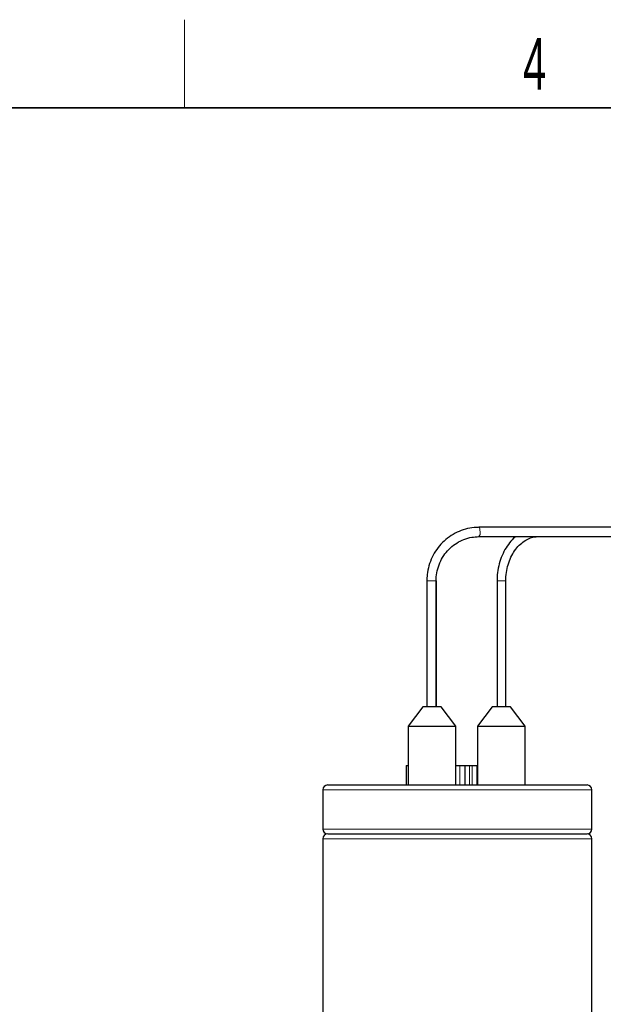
# Model space of a CAD drawing. Header units: millimetres. Extents: x 5 to 418, y -47 to 292.
# Tile 44 of 46: x 158 to 198, y 221 to 288. Entities that reach past the tile are written whole.
import ezdxf

# ---------------------------------------------------------------- set-up
doc = ezdxf.new("R2010")
doc.units = ezdxf.units.MM
doc.layers.add('SLD-0', color=7, linetype='Continuous')
doc.styles.add('SLDTEXTSTYLE0', font='TXT', dxfattribs={"width": 0.605})

msp = doc.modelspace()

# ---------------------------------------------------------------- linework, layer by layer
at = {"color": 7, "linetype": 'Continuous', "lineweight": 25}
for p, q in [((199.1788, 253.9214), (189.3113, 253.9214)), ((189.3113, 253.288), (199.1788, 253.288)), ((185.7577, 250.2714), (185.7577, 241.7047)), ((186.391, 241.7047), (186.391, 250.2714)), ((186.4077, 241.7047), (186.4077, 250.2714)), ((190.541, 250.2714), (190.541, 241.7047)), ((191.141, 241.7047), (191.141, 250.2714)), ((185.4963, 241.7047), (184.4963, 240.3714)), ((186.7296, 241.7047), (185.4963, 241.7047)), ((187.7296, 240.3714), (186.7296, 241.7047)), ((190.2208, 241.7047), (189.2208, 240.3714)), ((191.4541, 241.7047), (190.2208, 241.7047)), ((192.4541, 240.3714), (191.4541, 241.7047)), ((184.4963, 240.3714), (184.4963, 236.3714)), ((184.4963, 240.3714), (186.113, 240.3714)), ((186.113, 240.3714), (187.7296, 240.3714)), ((187.7296, 236.3714), (187.7296, 240.3714)), ((189.2208, 240.3714), (189.2208, 236.3714)), ((189.2208, 240.3714), (190.8374, 240.3714)), ((190.8374, 240.3714), (192.4541, 240.3714)), ((192.4541, 236.3714), (192.4541, 240.3714)), ((184.341, 237.7047), (184.341, 236.3714)), ((184.341, 237.7047), (184.4963, 237.7047)), ((187.7296, 237.7047), (188.0077, 237.7047)), ((188.0077, 237.7047), (188.341, 237.7047)), ((188.341, 237.7047), (188.341, 236.3714)), ((188.341, 237.7047), (188.6743, 237.7047)), ((188.6743, 237.7047), (188.841, 237.7047)), ((188.841, 237.7047), (189.1743, 237.7047)), ((189.1743, 237.7047), (189.1743, 236.3714)), ((179.0077, 236.3714), (187.841, 236.3714)), ((187.841, 236.3714), (196.6743, 236.3714)), ((178.6743, 236.038), (178.6743, 233.3714)), ((197.0077, 233.3714), (197.0077, 236.038)), ((179.0077, 233.038), (187.841, 233.038)), ((187.841, 233.038), (196.6743, 233.038)), ((178.6743, 232.7047), (178.6743, 186.3714)), ((197.0077, 186.3714), (197.0077, 232.7047))]:
    msp.add_line(p, q, dxfattribs=at)
at = {"color": 7, "linetype": 'Continuous', "lineweight": 18}
for p, q in [((186.1499, 250.2714), (185.7577, 250.2714)), ((186.391, 250.2714), (186.1499, 250.2714)), ((186.4077, 250.2714), (186.391, 250.2714)), ((191.0326, 250.2714), (190.541, 250.2714)), ((191.141, 250.2714), (191.0326, 250.2714)), ((188.0077, 237.7047), (188.0077, 236.3714)), ((188.6743, 237.7047), (188.6743, 236.3714)), ((188.841, 237.7047), (188.841, 236.3714)), ((187.841, 236.038), (178.6743, 236.038)), ((197.0077, 236.038), (187.841, 236.038)), ((178.6743, 233.3714), (187.841, 233.3714)), ((187.841, 233.3714), (197.0077, 233.3714)), ((187.841, 232.7047), (178.6743, 232.7047)), ((197.0077, 232.7047), (187.841, 232.7047))]:
    msp.add_line(p, q, dxfattribs=at)
at = {"color": 7, "linetype": 'Continuous', "lineweight": 18, "flags": 128}
msp.add_lwpolyline([(189.3869, 253.6047), (189.3812, 253.7259), (189.3648, 253.8286), (189.3403, 253.8973), (189.3113, 253.9214), (189.3113, 253.9214)], dxfattribs=at)
at = {"color": 7, "linetype": 'Continuous', "lineweight": 18}
msp.add_arc((188.9964, 253.5302), 0.3976, 322.464816, 10.794527, dxfattribs=at)
at = {"color": 7, "linetype": 'Continuous', "lineweight": 25}
for centre, start, end in [((179.0077, 236.038), 90, 180), ((196.6743, 236.038), 0, 90), ((179.0077, 233.3714), 180, 270), ((179.0077, 232.7047), 90, 180), ((196.6743, 233.3714), 270, 0), ((196.6743, 232.7047), 0, 90)]:
    msp.add_arc(centre, 0.3333, start, end, dxfattribs=at)
for points, knots in [([(189.3113, 253.9214), (189.2008, 253.9182), (188.8891, 253.9092), (188.3819, 253.8117), (187.8122, 253.6004), (187.2856, 253.2917), (186.8174, 252.8963), (186.4211, 252.4252), (186.1076, 251.8918), (185.8881, 251.3117), (185.7744, 250.764), (185.7625, 250.4143), (185.7577, 250.2714)], [0, 0, 0, 0, 0.059415, 0.1674281, 0.2755258, 0.3836442, 0.4918059, 0.6000267, 0.708314, 0.8166671, 0.9250788, 1, 1, 1, 1]), ([(186.391, 250.2714), (186.3936, 250.3653), (186.4013, 250.6466), (186.4893, 251.1101), (186.6879, 251.6366), (186.9791, 252.1159), (187.351, 252.5308), (187.791, 252.8679), (188.284, 253.1128), (188.7976, 253.2617), (189.1453, 253.2795), (189.3113, 253.288)], [0, 0, 0, 0, 0.0594271, 0.178005, 0.296704, 0.4154295, 0.5342165, 0.6530969, 0.7720933, 0.8912132, 1, 1, 1, 1]), ([(191.8116, 253.288), (191.7992, 253.2792), (191.6449, 253.1688), (191.3922, 252.8746), (191.0699, 252.412), (190.8192, 251.8769), (190.6431, 251.2971), (190.5538, 250.754), (190.5447, 250.4093), (190.541, 250.2714)], [0, 0, 0, 0, 0.0150299, 0.1871109, 0.3603374, 0.534348, 0.7087964, 0.8834605, 1, 1, 1, 1]), ([(191.141, 250.2714), (191.1431, 250.3677), (191.1492, 250.6513), (191.2184, 251.1168), (191.3723, 251.6421), (191.5964, 252.1195), (191.8805, 252.532), (192.2139, 252.8678), (192.5849, 253.1122), (192.9432, 253.2607), (193.177, 253.28), (193.2752, 253.288)], [0, 0, 0, 0, 0.0622334, 0.1833322, 0.304424, 0.4253726, 0.5462369, 0.6671931, 0.7886416, 0.9112128, 1, 1, 1, 1])]:
    msp.add_open_spline(points, degree=3, knots=knots, dxfattribs=at)
at = {"layer": 'SLD-0', "lineweight": 18}
msp.add_line((169.25, 282.5), (169.25, 288.5), dxfattribs=at)
at = {"layer": 'SLD-0', "lineweight": 35}
msp.add_line((408, 282.5), (26, 282.5), dxfattribs=at)

# ---------------------------------------------------------------- texts
at = {"layer": 'SLD-0', "insert": (193.1027, 287.243), "char_height": 3.5, "attachment_point": 2, "style": 'SLDTEXTSTYLE0'}
msp.add_mtext('4', dxfattribs=at)

doc.saveas('drawing.dxf')
